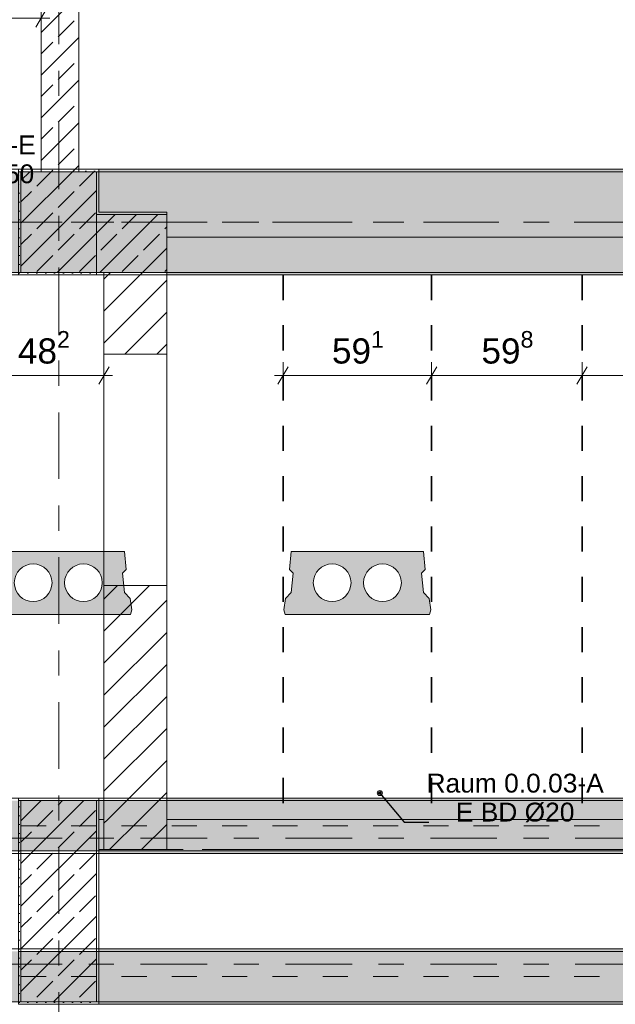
# Model space of a CAD drawing. Header units: metres. Extents: x -3.6 to 84.5, y -11 to 16.8.
# Tile 13 of 76: x 11.2 to 13.5, y 5.2 to 9.1. Entities that reach past the tile are written whole.
import ezdxf

# ---------------------------------------------------------------- set-up
doc = ezdxf.new("R2010")
doc.units = ezdxf.units.M
doc.header["$MEASUREMENT"] = 0
for name, pattern in [('Achse', [0.2, 0.1, -0.05, 0, -0.05]), ('Strichlinie doppelt', [0.546806, 0.264583, -0.105833, 0.070556, -0.105833]), ('Wipeout_Contour', [1, 0, -1])]:
    doc.linetypes.add(name, pattern=pattern)
for name, color, linetype in [('155 - Bemaßung_ Beschriftung.Ausbau - Deckenelemente', 7, 'Continuous'), ('451 - Universal.Achsen Raster', 7, 'Continuous'), ('605 - Struktur.Wand Innen', 7, 'Continuous'), ('607 - Struktur.Stütze', 7, 'Continuous'), ('608 - Struktur.Träger', 7, 'Continuous')]:
    doc.layers.add(name, color=color, linetype=linetype)
doc.styles.add('ERSTELLTER_STIL_2', font='txt')
doc.dimstyles.new('ERSTELLTER_STIL__1', dxfattribs={"dimtxt": 0.1, "dimasz": 0.0532, "dimexe": 0.18, "dimexo": 0.0625, "dimgap": 0, "dimtad": 1, "dimtih": 1, "dimtoh": 1, "dimzin": 0, "dimdsep": 46, "dimtxsty": 'ERSTELLTER_STIL_2', "dimblk": 'ARROWHEAD_2', "dimblk1": 'ARROWHEAD_2', "dimblk2": 'ARROWHEAD_2', "dimcen": 0.09, "dimse1": 1, "dimse2": 1, "dimclrd": 7, "dimclre": 7, "dimclrt": 7, "dimazin": 0, "dimtfac": 1, "dimtdec": 4, "dimtmove": 0, "dimatfit": 3, "dimfxl": 1, "dimtolj": 1, "dimtzin": 0, "dimarcsym": 0})
doc.dimstyles.new('ERSTELLTER_STIL__8', dxfattribs={"dimtxt": 0.18, "dimasz": 0.02736, "dimexe": 0.18, "dimexo": 0.0625, "dimgap": 0, "dimtad": 0, "dimtih": 1, "dimtoh": 1, "dimdec": 4, "dimzin": 0, "dimdsep": 46, "dimcen": 0.09, "dimadec": 0, "dimazin": 0, "dimtfac": 1, "dimtdec": 4, "dimtmove": 0, "dimatfit": 3, "dimldrblk": 'ARROWHEAD_11', "dimfxl": 1, "dimtolj": 1, "dimtzin": 0, "dimarcsym": 0})
pattern_1 = [(45, (0, 0), (-0.08485281, 0.08485281), []), (45, (-0.04243, 0.04243), (-0.08485281, 0.08485281), [0.09, -0.03])]
pattern_2 = [(45, (0, 0), (-0.0636396, 0.0636396), [])]
pattern_3 = [(45, (0, 0), (-0.01767767, 0.01767767), [0, -0.025])]

# ---------------------------------------------------------------- blocks, each defined once
blk = doc.blocks.new('*D239')
at = {"layer": '155 - Bemaßung_ Beschriftung.Ausbau - Deckenelemente', "color": 7, "linetype": 'Continuous', "lineweight": 5}
for p, q in [((12.2422, 7.725), (12.2018, 7.655)), ((12.222, 7.6375), (12.222, 7.7425)), ((12.8332, 7.725), (12.7928, 7.655)), ((12.813, 7.6375), (12.813, 7.7425)), ((12.1878, 7.69), (12.222, 7.69)), ((12.222, 7.69), (12.813, 7.69))]:
    blk.add_line(p, q, dxfattribs=at)
at = {"layer": '155 - Bemaßung_ Beschriftung.Ausbau - Deckenelemente', "color": 7, "lineweight": 5, "insert": (12.4166, 7.7083), "char_height": 0.1, "attachment_point": 7, "style": 'ERSTELLTER_STIL_2'}
blk.add_mtext('\\A1;{\\pql;\\fArial|b0|i0|c0|p38;59\\fArial|b0|i0|c0|p38;\\A1{\\H.66x;\\S1^  ;}}', dxfattribs=at)
blk = doc.blocks.new('ARROWHEAD_2')
at = {"color": 0, "linetype": 'Continuous', "lineweight": 0}
for p, q in [((0, 0), (-1, 0)), ((-0.378, -0.655), (0.378, 0.655))]:
    blk.add_line(p, q, dxfattribs=at)
blk = doc.blocks.new('*D240')
at = {"layer": '155 - Bemaßung_ Beschriftung.Ausbau - Deckenelemente', "color": 7, "linetype": 'Continuous', "lineweight": 5}
for p, q in [((12.8332, 7.725), (12.7928, 7.655)), ((12.813, 7.6375), (12.813, 7.7425)), ((13.4312, 7.725), (13.3908, 7.655)), ((13.411, 7.6375), (13.411, 7.7425)), ((12.813, 7.69), (13.411, 7.69))]:
    blk.add_line(p, q, dxfattribs=at)
at = {"layer": '155 - Bemaßung_ Beschriftung.Ausbau - Deckenelemente', "color": 7, "lineweight": 5, "insert": (13.0111, 7.7083), "char_height": 0.1, "attachment_point": 7, "style": 'ERSTELLTER_STIL_2'}
blk.add_mtext('\\A1;{\\pql;\\fArial|b0|i0|c0|p38;59\\fArial|b0|i0|c0|p38;\\A1{\\H.66x;\\S8^  ;}}', dxfattribs=at)
blk = doc.blocks.new('*D241')
at = {"layer": '155 - Bemaßung_ Beschriftung.Ausbau - Deckenelemente', "color": 7, "linetype": 'Continuous', "lineweight": 5}
for p, q in [((13.4312, 7.725), (13.3908, 7.655)), ((13.411, 7.6375), (13.411, 7.7425)), ((14.0202, 7.725), (13.9798, 7.655)), ((14, 7.6375), (14, 7.7425)), ((13.411, 7.69), (14, 7.69))]:
    blk.add_line(p, q, dxfattribs=at)
at = {"layer": '155 - Bemaßung_ Beschriftung.Ausbau - Deckenelemente', "color": 7, "lineweight": 5, "insert": (13.6046, 7.7083), "char_height": 0.1, "attachment_point": 7, "style": 'ERSTELLTER_STIL_2'}
blk.add_mtext('\\A1;{\\pql;\\fArial|b0|i0|c0|p38;58\\fArial|b0|i0|c0|p38;\\A1{\\H.66x;\\S9^  ;}}', dxfattribs=at)
blk = doc.blocks.new('*D260')
at = {"layer": '155 - Bemaßung_ Beschriftung.Ausbau - Deckenelemente', "color": 7, "linetype": 'Continuous', "lineweight": 5}
for p, q in [((10.978, 9.0575), (10.978, 9.1625)), ((11.26, 9.0575), (11.26, 9.1625)), ((10.9982, 9.145), (10.9578, 9.075)), ((11.2398, 9.075), (11.2802, 9.145)), ((10.978, 9.11), (11.26, 9.11)), ((11.26, 9.11), (11.2942, 9.11))]:
    blk.add_line(p, q, dxfattribs=at)
at = {"layer": '155 - Bemaßung_ Beschriftung.Ausbau - Deckenelemente', "color": 7, "lineweight": 5, "insert": (11.0181, 9.1283), "char_height": 0.1, "attachment_point": 7, "style": 'ERSTELLTER_STIL_2'}
blk.add_mtext('\\A1;{\\pql;\\fArial|b0|i0|c0|p38;28\\fArial|b0|i0|c0|p38;\\A1{\\H.66x;\\S2^  ;}}', dxfattribs=at)
blk = doc.blocks.new('*D306')
at = {"layer": '155 - Bemaßung_ Beschriftung.Ausbau - Deckenelemente', "color": 7, "linetype": 'Continuous', "lineweight": 5}
for p, q in [((10.3952, 7.725), (10.3548, 7.655)), ((10.375, 7.6375), (10.375, 7.7425)), ((10.9972, 7.725), (10.9568, 7.655)), ((10.977, 7.6375), (10.977, 7.7425)), ((10.375, 7.69), (10.977, 7.69))]:
    blk.add_line(p, q, dxfattribs=at)
at = {"layer": '155 - Bemaßung_ Beschriftung.Ausbau - Deckenelemente', "color": 7, "lineweight": 5, "char_height": 0.1, "attachment_point": 7, "style": 'ERSTELLTER_STIL_2'}
for s, insert in [('\\A1;{\\pql;\\fArial|b0|i0|c0|p38;60\\fArial|b0|i0|c0|p38;\\A1{\\H.66x;\\S2^  ;}}', (10.5121, 7.7083)), ('\\A1;{\\pql;\\fArial|b0|i0|c0|p38;5\\fArial|b0|i0|c0|p38;\\A1{\\H.66x;\\S1^  ;}}', (10.8308, 7.7083))]:
    blk.add_mtext(s, dxfattribs=dict(at, insert=insert))
blk = doc.blocks.new('*D308')
at = {"layer": '155 - Bemaßung_ Beschriftung.Ausbau - Deckenelemente', "color": 7, "linetype": 'Continuous', "lineweight": 5}
for p, q in [((11.0482, 7.725), (11.0078, 7.655)), ((11.028, 7.6375), (11.028, 7.7425)), ((11.4898, 7.655), (11.5302, 7.725)), ((11.51, 7.6375), (11.51, 7.7425)), ((11.028, 7.69), (11.51, 7.69)), ((11.51, 7.69), (11.5442, 7.69))]:
    blk.add_line(p, q, dxfattribs=at)
at = {"layer": '155 - Bemaßung_ Beschriftung.Ausbau - Deckenelemente', "color": 7, "lineweight": 5, "insert": (11.1681, 7.7083), "char_height": 0.1, "attachment_point": 7, "style": 'ERSTELLTER_STIL_2'}
blk.add_mtext('\\A1;{\\pql;\\fArial|b0|i0|c0|p38;48\\fArial|b0|i0|c0|p38;\\A1{\\H.66x;\\S2^  ;}}', dxfattribs=at)
blk = doc.blocks.new('ARROWHEAD_11')
at = {"color": 0, "linetype": 'Continuous', "lineweight": 0}
blk.add_line((0, 0), (-1, 0), dxfattribs=at)
at = {"color": 0, "linetype": 'Continuous', "lineweight": 0, "const_width": 0.25, "flags": 128}
blk.add_lwpolyline([(-0.125, 0, 1), (0.125, 0, 1)], format="xyb", close=True, dxfattribs=at)

msp = doc.modelspace()

# ---------------------------------------------------------------- hatches: boundary and pattern name
at = {"layer": '155 - Bemaßung_ Beschriftung.Ausbau - Deckenelemente', "linetype": 'Continuous', "lineweight": 0, "true_color": 0x575757}
h = msp.add_hatch(color=251, dxfattribs=at)
h.paths.add_polyline_path([(12.2547, 6.99), (12.2478, 6.9187), (12.2624, 6.9041), (12.2547, 6.8266), (12.2314, 6.8033), (12.225, 6.7583), (12.2304, 6.74), (12.8046, 6.74), (12.81, 6.7583), (12.8036, 6.8033), (12.7803, 6.8266), (12.7726, 6.9041), (12.7872, 6.9187), (12.7803, 6.99)])
h.paths.add_polyline_path([(12.3425, 6.8661, 1), (12.4925, 6.8661, 1)], flags=0)
h.paths.add_polyline_path([(12.5425, 6.8661, 1), (12.6925, 6.8661, 1)], flags=0)
at = {"layer": '605 - Struktur.Wand Innen', "linetype": 'Continuous', "lineweight": 0, "true_color": 0x000000}
h = msp.add_hatch(dxfattribs=at)
h.set_pattern_fill('Beton__Stahlbeton_0001', color=18, style=0, pattern_type=2)
h.set_pattern_definition(pattern_1)
h.paths.add_polyline_path([(11.26, 8.5), (11.41, 8.5), (11.41, 13), (11.26, 13)])
h = msp.add_hatch(dxfattribs=at)
h.set_pattern_fill('Gips_0001', color=18, style=0, pattern_type=2)
h.set_pattern_definition(pattern_3)
h.paths.add_polyline_path([(11.49, 8.33), (11.75, 8.33), (11.76, 8.34), (11.49, 8.34)])
h = msp.add_hatch(dxfattribs=at)
h.set_pattern_fill('Gips_0001', color=18, style=0, pattern_type=2)
h.set_pattern_definition(pattern_3)
h.paths.add_polyline_path([(11.75, 8.33), (11.76, 8.33), (11.76, 8.34)])
at = {"layer": '607 - Struktur.Stütze', "linetype": 'Continuous', "lineweight": 0, "true_color": 0x000000}
h = msp.add_hatch(dxfattribs=at)
h.set_pattern_fill('Gips_0001', color=18, style=0, pattern_type=2)
h.set_pattern_definition(pattern_3)
h.paths.add_polyline_path([(11.17, 8.09), (11.48, 8.09), (11.48, 8.1), (11.18, 8.1), (11.18, 8.5), (11.26, 8.5), (11.26, 8.51), (11.17, 8.51)])
h = msp.add_hatch(dxfattribs=at)
h.set_pattern_fill('Beton__Stahlbeton_0001', color=18, style=0, pattern_type=2)
h.set_pattern_definition(pattern_1)
h.paths.add_polyline_path([(11.18, 8.1), (11.48, 8.1), (11.48, 8.5), (11.18, 8.5)])
h = msp.add_hatch(dxfattribs=at)
h.set_pattern_fill('Gips_0001', color=18, style=0, pattern_type=2)
h.set_pattern_definition(pattern_3)
h.paths.add_polyline_path([(11.41, 8.51), (11.41, 8.5), (11.48, 8.5), (11.48, 8.34), (11.49, 8.34), (11.49, 8.51)])
h = msp.add_hatch(dxfattribs=at)
h.set_pattern_fill('Gips_0001', color=18, style=0, pattern_type=2)
h.set_pattern_definition(pattern_3)
h.paths.add_polyline_path([(11.49, 8.34), (11.48, 8.34), (11.48, 8.33), (11.49, 8.33)])
at = {"layer": '608 - Struktur.Träger', "linetype": 'Continuous', "lineweight": 0, "true_color": 0x000000}
h = msp.add_hatch(dxfattribs=at)
h.set_pattern_fill('Gips_0001', color=18, style=0, pattern_type=2)
h.set_pattern_definition(pattern_3)
h.paths.add_polyline_path([(14.77, 8.51), (11.49, 8.51), (11.49, 8.5), (14.77, 8.5)])
h = msp.add_hatch(dxfattribs=at)
h.set_pattern_fill('Gips_0001', color=18, style=0, pattern_type=2)
h.set_pattern_definition(pattern_3)
h.paths.add_polyline_path([(11.49, 5.4), (15.08, 5.4), (15.08, 5.41), (11.49, 5.41)])
h = msp.add_hatch(dxfattribs=at)
h.set_pattern_fill('Beton__Stahlbeton_0001', color=18, style=0, pattern_type=2)
h.set_pattern_definition(pattern_1)
h.paths.add_polyline_path([(0.69, 5.4), (0.38, 5.4), (0.38, 5.2), (0.69, 5.2), (7.57, 5.2), (7.89, 5.2), (11.17, 5.2), (11.49, 5.2), (15.08, 5.2), (15.28, 5.2), (18.37, 5.2), (18.69, 5.2), (22.06, 5.2), (22.21, 5.2), (25.57, 5.2), (25.89, 5.2), (29.26, 5.2), (29.39, 5.2), (32.77, 5.2), (33.09, 5.2), (36.415, 5.2), (36.59, 5.2), (39.97, 5.2), (40.29, 5.2), (43.71, 5.2), (43.87, 5.2), (47.17, 5.2), (47.49, 5.2), (50.85, 5.2), (51, 5.2), (54.37, 5.2), (54.69, 5.2), (58.06, 5.2), (58.19, 5.2), (61.57, 5.2), (61.88, 5.2), (61.88, 5.4), (61.57, 5.4), (58.19, 5.4), (58.06, 5.4), (54.69, 5.4), (54.37, 5.4), (51, 5.4), (50.85, 5.4), (47.49, 5.4), (47.17, 5.4), (43.87, 5.4), (43.71, 5.4), (40.29, 5.4), (39.97, 5.4), (36.59, 5.4), (36.415, 5.4), (33.09, 5.4), (32.77, 5.4), (29.39, 5.4), (29.26, 5.4), (25.89, 5.4), (25.57, 5.4), (22.21, 5.4), (22.06, 5.4), (18.69, 5.4), (18.37, 5.4), (15.28, 5.4), (15.08, 5.4), (11.49, 5.4), (11.17, 5.4), (7.89, 5.4), (7.57, 5.4)])
h = msp.add_hatch(dxfattribs=at)
h.set_pattern_fill('Gips_0001', color=18, style=0, pattern_type=2)
h.set_pattern_definition(pattern_3)
h.paths.add_polyline_path([(11.49, 5.19), (15.08, 5.19), (15.08, 5.2), (11.49, 5.2)])

# ---------------------------------------------------------------- linework, layer by layer
at = {"layer": '155 - Bemaßung_ Beschriftung.Ausbau - Deckenelemente', "color": 7, "linetype": 'Continuous', "lineweight": 5}
for p, q in [((12.5988, 6.0242), (12.603, 6.034)), ((12.603, 6.034), (12.6128, 6.0382))]:
    msp.add_line(p, q, dxfattribs=at)
at = {"layer": '155 - Bemaßung_ Beschriftung.Ausbau - Deckenelemente', "color": 7, "linetype": 'Continuous', "lineweight": 13, "flags": 128}
msp.add_lwpolyline([(12.2547, 6.99), (12.2478, 6.9187), (12.2624, 6.9041), (12.2547, 6.8266), (12.2314, 6.8033), (12.225, 6.7583), (12.2304, 6.74), (12.8046, 6.74), (12.81, 6.7583), (12.8036, 6.8033), (12.7803, 6.8266), (12.7726, 6.9041), (12.7872, 6.9187), (12.7803, 6.99)], close=True, dxfattribs=at)
for points in [[(11.1535, 6.8661, 1), (11.3035, 6.8661, 1)], [(12.3425, 6.8661, 1), (12.4925, 6.8661, 1)], [(12.5425, 6.8661, 1), (12.6925, 6.8661, 1)]]:
    msp.add_lwpolyline(points, format="xyb", close=True, dxfattribs=at)
at = {"layer": '155 - Bemaßung_ Beschriftung.Ausbau - Deckenelemente', "color": 7, "linetype": 'Continuous', "lineweight": 9, "flags": 128}
msp.add_lwpolyline([(12.617, 6.03, 0.414214), (12.607, 6.04, 0.414214), (12.597, 6.03, 0.414214), (12.607, 6.02, 0.414214)], format="xyb", close=True, dxfattribs=at)
at = {"layer": '451 - Universal.Achsen Raster', "color": 160, "linetype": 'Strichlinie doppelt', "lineweight": 9, "true_color": 0x3232ff}
for p, q in [((11.33, -10.585), (11.33, 16.355)), ((64.935, 8.3), (-3.175, 8.3)), ((64.935, 5.35), (-3.175, 5.35))]:
    msp.add_line(p, q, dxfattribs=at)
at = {"layer": '605 - Struktur.Wand Innen', "color": 7, "linetype": 'Continuous', "lineweight": 18}
for q in [(11.48, 8.33), (11.76, 8.33)]:
    msp.add_line((11.75, 8.33), q, dxfattribs=at)
at = {"layer": '605 - Struktur.Wand Innen', "color": 7, "linetype": 'Continuous', "lineweight": 18, "flags": 128}
for points in [[(11.26, 13), (11.26, 8.5)], [(11.41, 8.5), (11.41, 13)]]:
    msp.add_lwpolyline(points, dxfattribs=at)
at = {"layer": '605 - Struktur.Wand Innen', "color": 7, "linetype": 'Continuous', "lineweight": 13, "flags": 128}
for points in [[(11.76, 8.34), (11.49, 8.34)], [(11.76, 8.34), (11.76, 8.33)], [(11.48, 8.09), (11.48, 8.1)]]:
    msp.add_lwpolyline(points, dxfattribs=at)
at = {"layer": '607 - Struktur.Stütze', "color": 7, "linetype": 'Continuous', "lineweight": 5, "flags": 128}
for points in [[(11.26, 8.51), (11.17, 8.51), (11.17, 8.09), (11.48, 8.09)], [(11.49, 8.34), (11.49, 8.51), (11.41, 8.51)]]:
    msp.add_lwpolyline(points, dxfattribs=at)
at = {"layer": '607 - Struktur.Stütze', "color": 7, "linetype": 'Continuous', "lineweight": 13, "flags": 128}
msp.add_lwpolyline([(11.18, 8.1), (11.48, 8.1), (11.48, 8.5), (11.18, 8.5)], close=True, dxfattribs=at)
at = {"layer": '608 - Struktur.Träger', "color": 7, "linetype": 'Continuous', "lineweight": 13}
for p, q in [((0.38, 8.51), (61.88, 8.51)), ((11.49, 8.5), (11.17, 8.5)), ((14.77, 8.5), (11.49, 8.5)), ((11.49, 6), (11.17, 6)), ((0.38, 5.41), (61.88, 5.41)), ((11.49, 5.4), (11.17, 5.4)), ((15.08, 5.4), (11.49, 5.4))]:
    msp.add_line(p, q, dxfattribs=at)
at = {"layer": '608 - Struktur.Träger', "color": 7, "linetype": 'Continuous', "lineweight": 5}
for p, q in [((11.49, 8.51), (11.49, 8.5)), ((14.77, 8.51), (11.49, 8.51)), ((11.49, 6.01), (11.49, 6)), ((11.49, 5.41), (11.49, 5.4)), ((15.08, 5.41), (11.49, 5.41)), ((11.49, 5.2), (11.49, 5.19)), ((15.08, 5.19), (11.49, 5.19))]:
    msp.add_line(p, q, dxfattribs=at)
at = {"layer": '608 - Struktur.Träger', "color": 7, "linetype": 'Achse', "lineweight": 9}
for p, q in [((0.38, 8.3), (61.88, 8.3)), ((0.38, 5.3), (61.88, 5.3))]:
    msp.add_line(p, q, dxfattribs=at)
at = {"layer": '608 - Struktur.Träger', "color": 7, "linetype": 'Continuous', "lineweight": 13, "flags": 128}
msp.add_lwpolyline([(33.09, 5.2), (32.77, 5.2), (29.39, 5.2), (29.26, 5.2), (25.89, 5.2), (25.57, 5.2), (22.21, 5.2), (22.06, 5.2), (18.69, 5.2), (18.37, 5.2), (15.28, 5.2), (15.08, 5.2), (11.49, 5.2), (11.17, 5.2), (7.89, 5.2), (7.57, 5.2), (0.69, 5.2), (0.38, 5.2)], dxfattribs=at)

# ---------------------------------------------------------------- texts
at = {"layer": '155 - Bemaßung_ Beschriftung.Ausbau - Deckenelemente', "color": 7, "linetype": 'Continuous', "lineweight": 9, "insert": (11.2386, 8.4515), "char_height": 0.075, "attachment_point": 9, "line_spacing_factor": 0.920251, "style": 'ERSTELLTER_STIL_2'}
msp.add_mtext('\\A1;{\\pqc;\\fArial|b0|i0|c0|p38;Raum 0.12-E\\P\\pqc;\\fArial|b0|i0|c0|p38;HLS BD\\fArial|b0|i0|c0|p38; Ø\\fArial|b0|i0|c0|p38;50}', dxfattribs=at)

# ---------------------------------------------------------------- dimensions: what is measured, and where the dimension line sits
at = {"layer": '155 - Bemaßung_ Beschriftung.Ausbau - Deckenelemente', "color": 7, "linetype": 'Continuous', "lineweight": 5}
for base, p1, p2, picture, middle in [((11.26, 9.11), (10.978, 12.99), (11.26, 13), '*D260', (11.2294, 9.18)), ((10.977, 7.69), (10.375, 8.09), (10.977, 5.955), '*D306', (10.7234, 7.76))]:
    dim = msp.add_linear_dim(base=base, p1=p1, p2=p2, dimstyle='ERSTELLTER_STIL__1', dxfattribs=at)
    dim.commit()
    dim.dimension.update_dxf_attribs({"geometry": picture, "text_midpoint": middle, "dimtype": 160})

# ---------------------------------------------------------------- leaders
at = {"layer": '155 - Bemaßung_ Beschriftung.Ausbau - Deckenelemente', "color": 7, "linetype": 'Continuous', "lineweight": 9, "annotation_type": 0, "has_hookline": 1, "hookline_direction": 0, "text_width": 0.6028}
msp.add_leader([(10.505, 8.585), (10.5847, 8.4515), (10.6357, 8.4515)], dimstyle='ERSTELLTER_STIL__8', dxfattribs=at)

# ---------------------------------------------------------------- wipeouts: each hides what was drawn before it
at = {"color": 254, "linetype": 'Wipeout_Contour', "lineweight": 0, "ltscale": 42.956879}
msp.add_wipeout([(11.51, 8.09), (11.52, 8.1), (11.51, 8.1)], dxfattribs=at).dxf.layer = '605 - Struktur.Wand Innen'
at = {"color": 254, "linetype": 'Wipeout_Contour', "lineweight": 0, "ltscale": 51.67168}
msp.add_wipeout([(11.49, 5.805), (11.51, 5.805), (11.51, 5.925), (11.49, 5.925)], dxfattribs=at).dxf.layer = '605 - Struktur.Wand Innen'
at = {"color": 254, "linetype": 'Wipeout_Contour', "lineweight": 0, "ltscale": 52.714683}
msp.add_wipeout([(11.825, 5.925), (11.76, 5.925), (11.76, 5.805), (11.825, 5.805)], dxfattribs=at).dxf.layer = '605 - Struktur.Wand Innen'
at = {"color": 254, "linetype": 'Wipeout_Contour', "lineweight": 0, "ltscale": 58.404743}
msp.add_wipeout([(14.84, 5.925), (11.9, 5.925), (11.9, 5.805), (14.84, 5.805)], dxfattribs=at).dxf.layer = '605 - Struktur.Wand Innen'

# ---------------------------------------------------------------- next in the draw order: hatches: boundary and pattern name
at = {"layer": '605 - Struktur.Wand Innen', "linetype": 'Continuous', "lineweight": 0, "true_color": 0x000000}
h = msp.add_hatch(dxfattribs=at)
h.set_pattern_fill('MW_Ziegel_0001', color=18, style=0, pattern_type=2)
h.set_pattern_definition(pattern_2)
h.paths.add_polyline_path([(11.51, 8.09), (11.52, 8.1), (11.51, 8.1)])
at = {"layer": '607 - Struktur.Stütze', "linetype": 'Continuous', "lineweight": 0, "true_color": 0x000000}
h = msp.add_hatch(dxfattribs=at)
h.set_pattern_fill('Gips_0001', color=18, style=0, pattern_type=2)
h.set_pattern_definition(pattern_3)
h.paths.add_polyline_path([(11.17, 6.01), (11.17, 5.19), (11.49, 5.19), (11.49, 6.01)])
h.paths.add_polyline_path([(11.18, 5.2), (11.18, 6), (11.48, 6), (11.48, 5.2)], flags=0)
h = msp.add_hatch(dxfattribs=at)
h.set_pattern_fill('Beton__Stahlbeton_0001', color=18, style=0, pattern_type=2)
h.set_pattern_definition(pattern_1)
h.paths.add_polyline_path([(11.18, 5.2), (11.48, 5.2), (11.48, 6), (11.18, 6)])

# ---------------------------------------------------------------- next in the draw order: linework, layer by layer
at = {"layer": '605 - Struktur.Wand Innen', "color": 7, "linetype": 'Continuous', "lineweight": 18}
for p, q in [((11.51, 5.925), (11.51, 5.805)), ((11.76, 5.805), (11.76, 5.925))]:
    msp.add_line(p, q, dxfattribs=at)
at = {"layer": '605 - Struktur.Wand Innen', "color": 7, "linetype": 'Continuous', "lineweight": 13, "flags": 128}
for points in [[(11.51, 5.925), (11.49, 5.925)], [(14.84, 5.925), (11.76, 5.925)], [(11.49, 5.805), (11.825, 5.805)], [(11.9, 5.805), (15.08, 5.805)]]:
    msp.add_lwpolyline(points, dxfattribs=at)
at = {"layer": '607 - Struktur.Stütze', "color": 7, "linetype": 'Continuous', "lineweight": 5, "flags": 128}
msp.add_lwpolyline([(11.17, 6.01), (11.17, 5.19), (11.49, 5.19), (11.49, 6.01)], close=True, dxfattribs=at)
at = {"layer": '607 - Struktur.Stütze', "color": 7, "linetype": 'Continuous', "lineweight": 13, "flags": 128}
msp.add_lwpolyline([(11.18, 5.2), (11.48, 5.2), (11.48, 6), (11.18, 6)], close=True, dxfattribs=at)
at = {"layer": '608 - Struktur.Träger', "color": 7, "linetype": 'Continuous', "lineweight": 5}
msp.add_line((11.49, 5.8), (11.49, 5.79), dxfattribs=at)

# ---------------------------------------------------------------- next in the draw order: texts
at = {"layer": '155 - Bemaßung_ Beschriftung.Ausbau - Deckenelemente', "color": 7, "linetype": 'Continuous', "lineweight": 9, "insert": (13.4973, 5.9139), "char_height": 0.075, "attachment_point": 9, "line_spacing_factor": 0.920251, "style": 'ERSTELLTER_STIL_2'}
msp.add_mtext('\\A1;{\\pqc;\\fArial|b0|i0|c0|p38;Raum 0.0.03-A\\P\\pqc;\\fArial|b0|i0|c0|p38;E BD\\fArial|b0|i0|c0|p38; Ø\\fArial|b0|i0|c0|p38;20}', dxfattribs=at)

# ---------------------------------------------------------------- next in the draw order: leaders
at = {"layer": '155 - Bemaßung_ Beschriftung.Ausbau - Deckenelemente', "color": 7, "linetype": 'Continuous', "lineweight": 9, "annotation_type": 0, "has_hookline": 1, "hookline_direction": 0, "text_width": 0.6959}
msp.add_leader([(12.607, 6.03), (12.7041, 5.9139), (12.8014, 5.9139)], dimstyle='ERSTELLTER_STIL__8', dxfattribs=at)

# ---------------------------------------------------------------- next in the draw order: wipeouts: each hides what was drawn before it
at = {"color": 254, "linetype": 'Wipeout_Contour', "lineweight": 0, "ltscale": 71.082027}
msp.add_wipeout([(11.52, 8.1), (11.51, 8.09), (11.51, 7.775), (11.76, 7.775), (11.76, 8.1)], dxfattribs=at).dxf.layer = '605 - Struktur.Wand Innen'
at = {"color": 254, "linetype": 'Wipeout_Contour', "lineweight": 0, "ltscale": 52.146402}
msp.add_wipeout([(11.76, 5.925), (11.51, 5.925), (11.51, 5.805), (11.76, 5.805)], dxfattribs=at).dxf.layer = '605 - Struktur.Wand Innen'

# ---------------------------------------------------------------- next in the draw order: hatches: boundary and pattern name
at = {"layer": '605 - Struktur.Wand Innen', "linetype": 'Continuous', "lineweight": 0, "true_color": 0x000000}
h = msp.add_hatch(dxfattribs=at)
h.set_pattern_fill('Beton__Stahlbeton_0001', color=18, style=0, pattern_type=2)
h.set_pattern_definition(pattern_1)
h.paths.add_polyline_path([(11.48, 8.1), (11.52, 8.1), (11.75, 8.33), (11.48, 8.33)])
h = msp.add_hatch(dxfattribs=at)
h.set_pattern_fill('Beton__Stahlbeton_0001', color=18, style=0, pattern_type=2)
h.set_pattern_definition(pattern_1)
h.paths.add_polyline_path([(11.75, 8.33), (11.52, 8.1), (11.76, 8.1), (11.76, 8.33)])
h = msp.add_hatch(dxfattribs=at)
h.set_pattern_fill('Verputz_0001', color=18, style=0, pattern_type=2)
h.set_pattern_definition([(0, (0, 0), (0, 0.08660254), [0, -0.05]), (0, (0.025, 0.0433), (0, 0.08660254), [0, -0.05])])
h.paths.add_polyline_path([(11.51, 8.1), (11.48, 8.1), (11.48, 8.09), (11.51, 8.09)])
h = msp.add_hatch(dxfattribs=at)
h.set_pattern_fill('MW_Ziegel_0001', color=18, style=0, pattern_type=2)
h.set_pattern_definition(pattern_2)
h.paths.add_polyline_path([(11.52, 8.1), (11.51, 8.09), (11.51, 7.775), (11.76, 7.775), (11.76, 8.1)])
h = msp.add_hatch(dxfattribs=at)
h.set_pattern_fill('MW_Ziegel_0001', color=18, style=0, pattern_type=2)
h.set_pattern_definition(pattern_2)
h.paths.add_polyline_path([(11.76, 5.925), (11.51, 5.925), (11.51, 5.805), (11.76, 5.805)])
at = {"layer": '608 - Struktur.Träger', "linetype": 'Continuous', "lineweight": 0, "true_color": 0x000000}
h = msp.add_hatch(dxfattribs=at)
h.set_pattern_fill('Gips_0001', color=18, style=0, pattern_type=2)
h.set_pattern_definition(pattern_3)
h.paths.add_polyline_path([(11.49, 5.8), (11.49, 5.79), (15.08, 5.79), (15.08, 5.8)])

# ---------------------------------------------------------------- next in the draw order: linework, layer by layer
at = {"layer": '451 - Universal.Achsen Raster', "color": 160, "linetype": 'Strichlinie doppelt', "lineweight": 9, "true_color": 0x3232ff}
msp.add_line((64.935, 5.85), (-3.175, 5.85), dxfattribs=at)
at = {"layer": '605 - Struktur.Wand Innen', "color": 7, "linetype": 'Continuous', "lineweight": 18}
for p, q in [((11.48, 8.1), (11.51, 8.1)), ((11.51, 8.1), (11.51, 8.09)), ((11.52, 8.1), (11.51, 8.1)), ((11.51, 8.1), (11.51, 8.09)), ((11.52, 8.1), (11.51, 8.1)), ((11.52, 8.1), (11.76, 8.1)), ((11.52, 8.1), (11.76, 8.1)), ((11.51, 7.775), (11.76, 7.775))]:
    msp.add_line(p, q, dxfattribs=at)
at = {"layer": '605 - Struktur.Wand Innen', "color": 7, "linetype": 'Continuous', "lineweight": 13}
msp.add_line((11.51, 5.805), (11.76, 5.805), dxfattribs=at)
at = {"layer": '605 - Struktur.Wand Innen', "color": 7, "linetype": 'Continuous', "lineweight": 18, "flags": 128}
for points in [[(11.76, 8.33), (11.76, 8.1)], [(11.51, 8.09), (11.51, 7.775)], [(11.76, 7.775), (11.76, 8.1)]]:
    msp.add_lwpolyline(points, dxfattribs=at)
at = {"layer": '605 - Struktur.Wand Innen', "color": 7, "linetype": 'Continuous', "lineweight": 13, "flags": 128}
msp.add_lwpolyline([(11.48, 8.09), (11.51, 8.09)], dxfattribs=at)
at = {"layer": '608 - Struktur.Träger', "color": 7, "linetype": 'Achse', "lineweight": 9}
msp.add_line((0.38, 5.9), (61.88, 5.9), dxfattribs=at)
at = {"layer": '608 - Struktur.Träger', "color": 7, "linetype": 'Continuous', "lineweight": 13}
msp.add_line((0.38, 5.79), (61.88, 5.79), dxfattribs=at)
at = {"layer": '608 - Struktur.Träger', "color": 7, "linetype": 'Continuous', "lineweight": 5}
msp.add_line((15.08, 5.79), (11.49, 5.79), dxfattribs=at)
at = {"layer": '608 - Struktur.Träger', "color": 7, "linetype": 'Continuous', "lineweight": 13, "flags": 128}
msp.add_lwpolyline([(33.09, 5.8), (32.77, 5.8), (25.89, 5.8), (25.57, 5.8), (22.21, 5.8), (22.06, 5.8), (18.69, 5.8), (18.37, 5.8), (15.28, 5.8), (15.08, 5.8), (11.49, 5.8), (11.17, 5.8), (7.89, 5.8), (7.57, 5.8), (0.69, 5.8), (0.38, 5.8)], dxfattribs=at)

# ---------------------------------------------------------------- next in the draw order: dimensions: what is measured, and where the dimension line sits
at = {"layer": '155 - Bemaßung_ Beschriftung.Ausbau - Deckenelemente', "color": 7, "linetype": 'Continuous', "lineweight": 5}
dim = msp.add_linear_dim(base=(11.51, 7.69), p1=(11.028, 8.09), p2=(11.51, 8.09), dimstyle='ERSTELLTER_STIL__1', dxfattribs=at)
dim.commit()
dim.dimension.update_dxf_attribs({"geometry": '*D308', "text_midpoint": (11.3794, 7.76), "dimtype": 160})

# ---------------------------------------------------------------- next in the draw order: wipeouts: each hides what was drawn before it
at = {"color": 254, "linetype": 'Wipeout_Contour', "lineweight": 0, "ltscale": 62.476913}
msp.add_wipeout([(11.76, 8.24), (11.76, 8.2275), (14.77, 8.2275), (14.77, 8.24)], dxfattribs=at).dxf.layer = '605 - Struktur.Wand Innen'
at = {"color": 254, "linetype": 'Wipeout_Contour', "lineweight": 0, "ltscale": 62.187423}
msp.add_wipeout([(11.76, 8.09), (14.77, 8.09), (14.77, 8.1025), (11.76, 8.1025)], dxfattribs=at).dxf.layer = '605 - Struktur.Wand Innen'
at = {"color": 254, "linetype": 'Wipeout_Contour', "lineweight": 0, "ltscale": 53.122759}
msp.add_wipeout([(11.51, 5.925), (11.76, 5.925), (11.76, 6.855), (11.51, 6.855)], dxfattribs=at).dxf.layer = '605 - Struktur.Wand Innen'

# ---------------------------------------------------------------- next in the draw order: hatches: boundary and pattern name
at = {"layer": '155 - Bemaßung_ Beschriftung.Ausbau - Deckenelemente', "linetype": 'Continuous', "lineweight": 0, "true_color": 0x575757}
h = msp.add_hatch(color=251, dxfattribs=at)
h.paths.add_polyline_path([(11.0657, 6.99), (11.0588, 6.9187), (11.0734, 6.9041), (11.0657, 6.8266), (11.0424, 6.8033), (11.036, 6.7583), (11.0414, 6.74), (11.6156, 6.74), (11.621, 6.7583), (11.6146, 6.8033), (11.5913, 6.8266), (11.5836, 6.9041), (11.5982, 6.9187), (11.5913, 6.99)])
h.paths.add_polyline_path([(11.1535, 6.8661, 1), (11.3035, 6.8661, 1)], flags=0)
h.paths.add_polyline_path([(11.3535, 6.8661, 1), (11.5035, 6.8661, 1)], flags=0)
at = {"layer": '605 - Struktur.Wand Innen', "linetype": 'Continuous', "lineweight": 0, "true_color": 0x000000}
h = msp.add_hatch(dxfattribs=at)
h.set_pattern_fill('MW_Ziegel_0001', color=18, style=0, pattern_type=2)
h.set_pattern_definition(pattern_2)
h.paths.add_polyline_path([(11.51, 5.925), (11.76, 5.925), (11.76, 6.855), (11.51, 6.855)])
at = {"layer": '608 - Struktur.Träger', "linetype": 'Continuous', "lineweight": 0, "true_color": 0x000000}
h = msp.add_hatch(dxfattribs=at)
h.set_pattern_fill('Beton__Stahlbeton_0001', color=18, style=0, pattern_type=2)
h.set_pattern_definition(pattern_1)
h.paths.add_polyline_path([(0.69, 6), (0.38, 6), (0.38, 5.8), (0.69, 5.8), (7.57, 5.8), (7.89, 5.8), (11.17, 5.8), (11.49, 5.8), (15.08, 5.8), (15.28, 5.8), (18.37, 5.8), (18.69, 5.8), (22.06, 5.8), (22.21, 5.8), (25.57, 5.8), (25.89, 5.8), (32.77, 5.8), (33.09, 5.8), (36.415, 5.8), (36.59, 5.8), (39.97, 5.8), (43.87, 5.8), (47.17, 5.8), (47.49, 5.8), (54.37, 5.8), (54.69, 5.8), (61.57, 5.8), (61.88, 5.8), (61.88, 6), (61.57, 6), (54.69, 6), (54.37, 6), (47.49, 6), (47.17, 6), (43.87, 6), (39.54, 6), (38.47, 6), (38.13, 6), (33.09, 6), (32.77, 6), (25.89, 6), (25.57, 6), (18.71, 6), (14.84, 6), (11.76, 6), (11.51, 6), (11.49, 6), (11.17, 6), (7.89, 6), (7.57, 6)])
h = msp.add_hatch(dxfattribs=at)
h.set_pattern_fill('Gips_0001', color=18, style=0, pattern_type=2)
h.set_pattern_definition(pattern_3)
h.paths.add_polyline_path([(11.49, 6), (11.51, 6), (11.51, 6.01), (11.49, 6.01)])
h = msp.add_hatch(dxfattribs=at)
h.set_pattern_fill('Gips_0001', color=18, style=0, pattern_type=2)
h.set_pattern_definition(pattern_3)
h.paths.add_polyline_path([(11.76, 6.01), (11.76, 6), (14.84, 6), (14.84, 6.01)])

# ---------------------------------------------------------------- next in the draw order: linework, layer by layer
at = {"layer": '155 - Bemaßung_ Beschriftung.Ausbau - Deckenelemente', "color": 7, "linetype": 'Continuous', "lineweight": 13, "flags": 128}
msp.add_lwpolyline([(11.0657, 6.99), (11.0588, 6.9187), (11.0734, 6.9041), (11.0657, 6.8266), (11.0424, 6.8033), (11.036, 6.7583), (11.0414, 6.74), (11.6156, 6.74), (11.621, 6.7583), (11.6146, 6.8033), (11.5913, 6.8266), (11.5836, 6.9041), (11.5982, 6.9187), (11.5913, 6.99)], close=True, dxfattribs=at)
msp.add_lwpolyline([(11.3535, 6.8661, 1), (11.5035, 6.8661, 1)], format="xyb", close=True, dxfattribs=at)
at = {"layer": '605 - Struktur.Wand Innen', "color": 7, "linetype": 'Continuous', "lineweight": 13}
for p, q in [((11.51, 7.775), (11.51, 6.855)), ((11.76, 6.855), (11.76, 7.775))]:
    msp.add_line(p, q, dxfattribs=at)
at = {"layer": '605 - Struktur.Wand Innen', "color": 7, "linetype": 'Continuous', "lineweight": 18}
for p, q in [((11.51, 6.855), (11.76, 6.855)), ((11.51, 5.925), (11.51, 5.805)), ((11.76, 5.805), (11.76, 5.925))]:
    msp.add_line(p, q, dxfattribs=at)
at = {"layer": '605 - Struktur.Wand Innen', "color": 7, "linetype": 'Continuous', "lineweight": 18, "flags": 128}
for points in [[(11.51, 6.855), (11.51, 5.925)], [(11.76, 5.925), (11.76, 6.855)]]:
    msp.add_lwpolyline(points, dxfattribs=at)
at = {"layer": '608 - Struktur.Träger', "color": 7, "linetype": 'Continuous', "lineweight": 13}
for p, q in [((0.38, 6.01), (61.88, 6.01)), ((11.51, 6), (11.49, 6)), ((11.76, 6), (11.51, 6)), ((14.84, 6), (11.76, 6))]:
    msp.add_line(p, q, dxfattribs=at)
at = {"layer": '608 - Struktur.Träger', "color": 7, "linetype": 'Continuous', "lineweight": 5}
for p, q in [((11.51, 6.01), (11.49, 6.01)), ((11.51, 6.01), (11.51, 6)), ((11.76, 6.01), (11.76, 6)), ((14.84, 6.01), (11.76, 6.01))]:
    msp.add_line(p, q, dxfattribs=at)

# ---------------------------------------------------------------- next in the draw order: wipeouts: each hides what was drawn before it
at = {"color": 254, "linetype": 'Wipeout_Contour', "lineweight": 0, "ltscale": 62.45045}
msp.add_wipeout([(11.76, 8.2275), (11.76, 8.215), (14.77, 8.215), (14.77, 8.2275)], dxfattribs=at).dxf.layer = '605 - Struktur.Wand Innen'
at = {"color": 254, "linetype": 'Wipeout_Contour', "lineweight": 0, "ltscale": 62.213594}
msp.add_wipeout([(14.77, 8.115), (11.76, 8.115), (11.76, 8.1025), (14.77, 8.1025)], dxfattribs=at).dxf.layer = '605 - Struktur.Wand Innen'

# ---------------------------------------------------------------- next in the draw order: linework, layer by layer
at = {"layer": '155 - Bemaßung_ Beschriftung.Ausbau - Deckenelemente', "color": 7, "linetype": 'Achse', "lineweight": 35}
for p, q in [((12.222, 8.09), (12.222, 5.925)), ((12.813, 8.09), (12.813, 5.925)), ((13.411, 8.09), (13.411, 5.925))]:
    msp.add_line(p, q, dxfattribs=at)
at = {"layer": '605 - Struktur.Wand Innen', "color": 7, "linetype": 'Continuous', "lineweight": 13, "flags": 128}
for points in [[(14.77, 8.24), (11.76, 8.24)], [(11.76, 8.09), (14.77, 8.09)]]:
    msp.add_lwpolyline(points, dxfattribs=at)
at = {"layer": '608 - Struktur.Träger', "color": 7, "linetype": 'Continuous', "lineweight": 13}
msp.add_line((0.38, 8.09), (61.88, 8.09), dxfattribs=at)
at = {"layer": '608 - Struktur.Träger', "color": 7, "linetype": 'Continuous', "lineweight": 5}
msp.add_line((14.77, 8.09), (11.76, 8.09), dxfattribs=at)

# ---------------------------------------------------------------- next in the draw order: wipeouts: each hides what was drawn before it
at = {"color": 254, "linetype": 'Wipeout_Contour', "lineweight": 0, "ltscale": 62.424016}
msp.add_wipeout([(11.76, 8.215), (11.76, 8.2025), (14.77, 8.2025), (14.77, 8.215)], dxfattribs=at).dxf.layer = '605 - Struktur.Wand Innen'
at = {"color": 254, "linetype": 'Wipeout_Contour', "lineweight": 0, "ltscale": 62.239795}
msp.add_wipeout([(14.77, 8.1275), (11.76, 8.1275), (11.76, 8.115), (14.77, 8.115)], dxfattribs=at).dxf.layer = '605 - Struktur.Wand Innen'

# ---------------------------------------------------------------- next in the draw order: hatches: boundary and pattern name
at = {"layer": '608 - Struktur.Träger', "linetype": 'Continuous', "lineweight": 0, "true_color": 0x000000}
h = msp.add_hatch(dxfattribs=at)
h.set_pattern_fill('Gips_0001', color=18, style=0, pattern_type=2)
h.set_pattern_definition(pattern_3)
h.paths.add_polyline_path([(14.77, 8.1), (11.76, 8.1), (11.76, 8.09), (14.77, 8.09)])

# ---------------------------------------------------------------- next in the draw order: linework, layer by layer
at = {"layer": '605 - Struktur.Wand Innen', "color": 7, "linetype": 'Continuous', "lineweight": 13, "flags": 128}
for points in [[(11.76, 8.24), (11.76, 8.2275)], [(11.76, 8.1025), (11.76, 8.09)]]:
    msp.add_lwpolyline(points, dxfattribs=at)
at = {"layer": '608 - Struktur.Träger', "color": 7, "linetype": 'Continuous', "lineweight": 5}
msp.add_line((11.76, 8.1), (11.76, 8.09), dxfattribs=at)
at = {"layer": '608 - Struktur.Träger', "color": 7, "linetype": 'Continuous', "lineweight": 13, "flags": 128}
msp.add_lwpolyline([(61.88, 8.1), (61.57, 8.1), (54.69, 8.1), (54.37, 8.1), (51.09, 8.1), (50.77, 8.1), (47.49, 8.1), (47.17, 8.1), (43.87, 8.1), (38.13, 8.1), (33.09, 8.1), (32.77, 8.1), (25.89, 8.1), (25.57, 8.1), (18.71, 8.1), (14.77, 8.1), (11.76, 8.1), (11.17, 8.1), (7.89, 8.1), (7.57, 8.1), (0.69, 8.1), (0.38, 8.1)], dxfattribs=at)

# ---------------------------------------------------------------- next in the draw order: wipeouts: each hides what was drawn before it
at = {"color": 254, "linetype": 'Wipeout_Contour', "lineweight": 0, "ltscale": 62.330039}
msp.add_wipeout([(11.76, 8.2025), (11.76, 8.1275), (14.77, 8.1275), (14.77, 8.2025)], dxfattribs=at).dxf.layer = '605 - Struktur.Wand Innen'

# ---------------------------------------------------------------- next in the draw order: hatches: boundary and pattern name
at = {"layer": '608 - Struktur.Träger', "linetype": 'Continuous', "lineweight": 0, "true_color": 0x000000}
h = msp.add_hatch(dxfattribs=at)
h.set_pattern_fill('Beton__Stahlbeton_0001', color=18, style=0, pattern_type=2)
h.set_pattern_definition(pattern_1)
h.paths.add_polyline_path([(0.69, 8.5), (0.38, 8.5), (0.38, 8.1), (0.69, 8.1), (7.57, 8.1), (7.89, 8.1), (11.17, 8.1), (11.76, 8.1), (14.77, 8.1), (18.71, 8.1), (25.57, 8.1), (25.89, 8.1), (32.77, 8.1), (33.09, 8.1), (38.13, 8.1), (43.87, 8.1), (47.17, 8.1), (47.49, 8.1), (50.77, 8.1), (51.09, 8.1), (54.37, 8.1), (54.69, 8.1), (61.57, 8.1), (61.88, 8.1), (61.88, 8.5), (61.57, 8.5), (54.69, 8.5), (54.37, 8.5), (51.09, 8.5), (50.77, 8.5), (47.49, 8.5), (47.17, 8.5), (43.88, 8.5), (43.6, 8.5), (40.29, 8.5), (39.97, 8.5), (36.59, 8.5), (36.45, 8.5), (33.09, 8.5), (32.77, 8.5), (30.75, 8.5), (30.62, 8.5), (29.395, 8.5), (29.265, 8.5), (25.89, 8.5), (25.57, 8.5), (22.345, 8.5), (21.645, 8.5), (18.69, 8.5), (18.37, 8.5), (15.29, 8.5), (14.77, 8.5), (11.49, 8.5), (11.17, 8.5), (7.89, 8.5), (7.57, 8.5)])

# ---------------------------------------------------------------- next in the draw order: linework, layer by layer
at = {"layer": '605 - Struktur.Wand Innen', "color": 7, "linetype": 'Continuous', "lineweight": 13, "flags": 128}
for points in [[(11.76, 8.2275), (11.76, 8.215)], [(11.76, 8.215), (11.76, 8.2025)], [(11.76, 8.2025), (11.76, 8.1275)], [(11.76, 8.1275), (11.76, 8.115)], [(11.76, 8.115), (11.76, 8.1025)]]:
    msp.add_lwpolyline(points, dxfattribs=at)

# ---------------------------------------------------------------- next in the draw order: dimensions: what is measured, and where the dimension line sits
at = {"layer": '155 - Bemaßung_ Beschriftung.Ausbau - Deckenelemente', "color": 7, "linetype": 'Continuous', "lineweight": 5}
for base, p1, p2, picture, middle in [((12.813, 7.69), (12.222, 5.925), (12.813, 8.09), '*D239', (12.6279, 7.76)), ((13.411, 7.69), (12.813, 8.09), (13.411, 5.925), '*D240', (13.2224, 7.76)), ((14, 7.69), (13.411, 5.925), (14, 5.925), '*D241', (13.8159, 7.76))]:
    dim = msp.add_linear_dim(base=base, p1=p1, p2=p2, dimstyle='ERSTELLTER_STIL__1', dxfattribs=at)
    dim.commit()
    dim.dimension.update_dxf_attribs({"geometry": picture, "text_midpoint": middle, "dimtype": 160})

doc.saveas('drawing.dxf')
